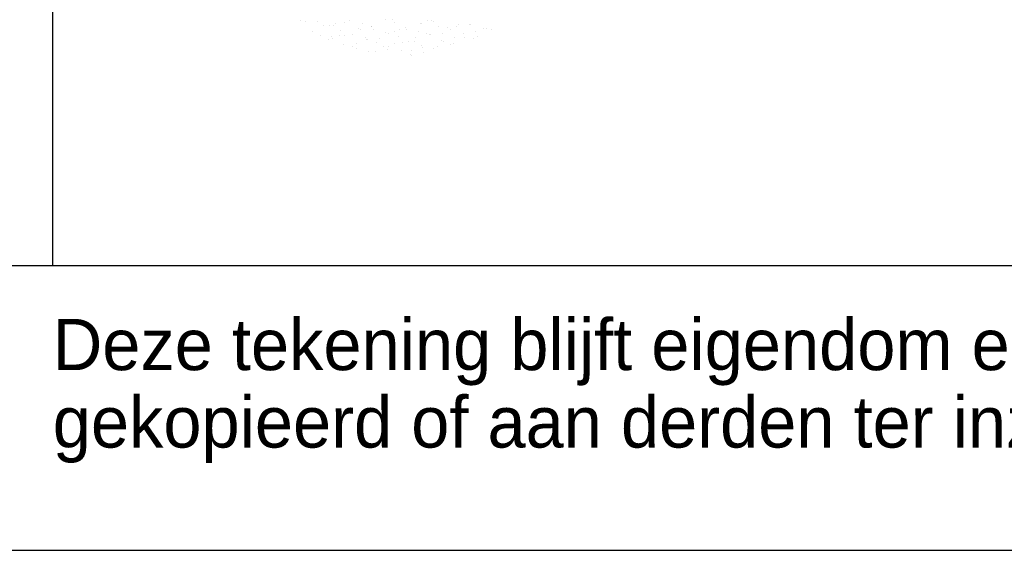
# Model space of a CAD drawing. Extents: x 0 to 118900, y 0 to 84100.
# Tile 10 of 24: x 100284 to 103739, y 0 to 1863. Entities that reach past the tile are written whole.
import ezdxf

# ---------------------------------------------------------------- set-up
doc = ezdxf.new("R2010")
doc.units = 0
doc.header["$LTSCALE"] = 100
doc.layers.get('0').update_dxf_attribs({"linetype": 'CONTINUOUS'})
for name, color, linetype in [('00KAD025', 2, 'CONTINUOUS'), ('00KAD070', 5, 'CONTINUOUS'), ('BL$2----', 7, 'CONTINUOUS'), ('BL$4----', 7, 'CONTINUOUS')]:
    doc.layers.add(name, color=color, linetype=linetype)
doc.styles.add('BURO-018', font='BUROFONT.shx', dxfattribs={"height": 180})
doc.styles.add('BURO-025', font='BUROFONT.shx', dxfattribs={"height": 250})
doc.styles.add('BURO-035', font='BUROFONT.shx', dxfattribs={"height": 350})
doc.styles.add('BURO-050', font='BUROFONT.shx', dxfattribs={"height": 500})

# ---------------------------------------------------------------- blocks, each defined once
blk = doc.blocks.new('A0-HOR')
at = {"layer": '00KAD025', "linetype": 'CONTINUOUS'}
blk.add_line((0, 0), (1189, 0), dxfattribs=at)
at = {"layer": '00KAD070', "linetype": 'CONTINUOUS'}
blk.add_line((10, 10), (1179, 10), dxfattribs=at)
blk = doc.blocks.new('KUIJPERSKLEUR')
at = {"color": 1}
blk.add_line((-185, 10), (-185, 73), dxfattribs=at)
at = {"color": 161}
for p, q in [((-176.303, 18.603), (-176.303, 18.603)), ((-175.506, 18.441), (-175.506, 18.441)), ((-169.896, 18.321), (-169.896, 18.321)), ((-169.792, 18.336), (-169.792, 18.336)), ((-175.886, 18.199), (-175.886, 18.199)), ((-175.61, 18.072), (-175.61, 18.072)), ((-175.218, 18.038), (-175.218, 18.038)), ((-174.922, 18.063), (-174.922, 18.063)), ((-174.902, 18.249), (-174.902, 18.249)), ((-172.261, 18.013), (-172.261, 18.013)), ((-170.598, 18.151), (-170.598, 18.151)), ((-170.542, 17.996), (-170.542, 17.996)), ((-170.178, 18.218), (-170.178, 18.218)), ((-170.098, 18.046), (-170.098, 18.046)), ((-169.588, 18.288), (-169.588, 18.288)), ((-175.308, 17.945), (-175.308, 17.945)), ((-175.169, 17.953), (-175.169, 17.953)), ((-174.792, 17.762), (-174.792, 17.762)), ((-174.487, 17.684), (-174.487, 17.684)), ((-174.357, 17.635), (-174.357, 17.635)), ((-174.344, 17.808), (-174.344, 17.808)), ((-173.649, 17.811), (-173.649, 17.811)), ((-173.38, 17.671), (-173.38, 17.671)), ((-173.214, 17.685), (-173.214, 17.685)), ((-172.994, 17.789), (-172.994, 17.789)), ((-172.736, 17.815), (-172.736, 17.815)), ((-172.506, 17.861), (-172.506, 17.861)), ((-172.292, 17.865), (-172.292, 17.865)), ((-172.071, 17.734), (-172.071, 17.734)), ((-172.03, 17.652), (-172.03, 17.652)), ((-171.495, 17.704), (-171.495, 17.704)), ((-171.363, 17.911), (-171.363, 17.911)), ((-171.297, 17.876), (-171.297, 17.876)), ((-171.051, 17.754), (-171.051, 17.754)), ((-170.928, 17.784), (-170.928, 17.784)), ((-170.221, 17.96), (-170.221, 17.96)), ((-173.916, 17.515), (-173.916, 17.515)), ((-173.69, 17.523), (-173.69, 17.523)), ((-173.246, 17.573), (-173.246, 17.573)), ((-172.773, 17.565), (-172.773, 17.565)), ((-172.449, 17.412), (-172.449, 17.412)), ((-172.415, 17.534), (-172.415, 17.534)), ((-172.396, 17.374), (-172.396, 17.374)), ((-172.005, 17.462), (-172.005, 17.462)), ((-171.63, 17.615), (-171.63, 17.615))]:
    blk.add_line(p, q, dxfattribs=at)
at = {"color": 163}
for p, q in [((-176.117, 18.561), (-176.117, 18.561)), ((-175.721, 18.559), (-175.721, 18.559)), ((-175.279, 18.44), (-175.279, 18.44)), ((-175.153, 18.424), (-175.153, 18.424)), ((-175.062, 18.492), (-175.062, 18.492)), ((-174.768, 18.542), (-174.768, 18.542)), ((-174.578, 18.609), (-174.578, 18.609)), ((-174.265, 18.33), (-174.265, 18.33)), ((-174.137, 18.489), (-174.137, 18.489)), ((-173.821, 18.38), (-173.821, 18.38)), ((-173.803, 18.405), (-173.803, 18.405)), ((-173.311, 18.622), (-173.311, 18.622)), ((-173.07, 18.629), (-173.07, 18.629)), ((-172.994, 18.539), (-172.994, 18.539)), ((-172.617, 18.348), (-172.617, 18.348)), ((-172.106, 18.492), (-172.106, 18.492)), ((-172.07, 18.511), (-172.07, 18.511)), ((-171.851, 18.589), (-171.851, 18.589)), ((-171.72, 18.61), (-171.72, 18.61)), ((-171.626, 18.561), (-171.626, 18.561)), ((-171.474, 18.398), (-171.474, 18.398)), ((-171.142, 18.355), (-171.142, 18.355)), ((-170.829, 18.4), (-170.829, 18.4)), ((-170.756, 18.473), (-170.756, 18.473)), ((-170.385, 18.45), (-170.385, 18.45)), ((-170.331, 18.447), (-170.331, 18.447)), ((-174.774, 18.088), (-174.774, 18.088)), ((-174.467, 18.122), (-174.467, 18.122)), ((-174.189, 18.287), (-174.189, 18.287)), ((-174.026, 18.002), (-174.026, 18.002)), ((-173.759, 18.298), (-173.759, 18.298)), ((-173.533, 17.977), (-173.533, 17.977)), ((-173.325, 18.172), (-173.325, 18.172)), ((-173.225, 18.15), (-173.225, 18.15)), ((-173.024, 18.219), (-173.024, 18.219)), ((-172.883, 18.052), (-172.883, 18.052)), ((-172.839, 18.268), (-172.839, 18.268)), ((-172.58, 18.269), (-172.58, 18.269)), ((-172.182, 18.221), (-172.182, 18.221)), ((-171.875, 18.131), (-171.875, 18.131)), ((-171.783, 18.107), (-171.783, 18.107)), ((-171.74, 18.102), (-171.74, 18.102)), ((-171.339, 18.158), (-171.339, 18.158)), ((-171.039, 18.271), (-171.039, 18.271)), ((-170.911, 17.994), (-170.911, 17.994)), ((-173.977, 17.926), (-173.977, 17.926)), ((-173.958, 17.926), (-173.958, 17.926))]:
    blk.add_line(p, q, dxfattribs=at)
at = {"color": 1, "style": 'BURO-018'}
for s, p in [('Deze tekening blijft eigendom en mag zonder onze schriftelijke toestemming niet', (-185, 6.326)), ('gekopieerd of aan derden ter inzage worden gegeven, noch voor of door derden worden gebruikt', (-185, 3.607))]:
    blk.add_text(s, height=1.8, dxfattribs=at).set_placement(p)
at = {"color": 150, "style": 'BURO-025'}
for tag, p in [('TKSCHAAL', (-167, 67)), ('TKBLADNR', (-124, 67)), ('TKDATCREAT', (-81, 67)), ('TKDATA', (-30, 67)), ('TKINIT', (-30, 58)), ('PRPRLEID', (-30, 49)), ('PRGRLEID', (-30, 40))]:
    blk.add_attdef(tag, p, '', height=2.5, dxfattribs=at)
at = {"color": 3, "style": 'BURO-035'}
for tag, p in [('PROMSCHR', (-177, 55)), ('TK1OMSCHR', (-177, 42))]:
    blk.add_attdef(tag, p, '', height=3.5, dxfattribs=at)
at = {"color": 1, "style": 'BURO-025'}
blk.add_attdef('TKFILE', (-4, 40), '', height=2.5, rotation=90, dxfattribs=at)
blk.add_attdef('PRNAAM', (-30, 31.5), '', height=2.5, dxfattribs=at)
at = {"color": 4, "style": 'BURO-050'}
blk.add_attdef('TKTEKNR', (-48, 19), '', height=5, dxfattribs=at)

msp = doc.modelspace()

# ---------------------------------------------------------------- block references
at = {"layer": 'BL$2----', "xscale": 100, "yscale": 100, "zscale": 100}
msp.add_blockref('A0-HOR', (0, 0), dxfattribs=at)
at = {"layer": 'BL$4----', "xscale": 100, "yscale": 100, "zscale": 100}
msp.add_blockref('KUIJPERSKLEUR', (118900, 0), dxfattribs=at)

doc.saveas('drawing.dxf')
